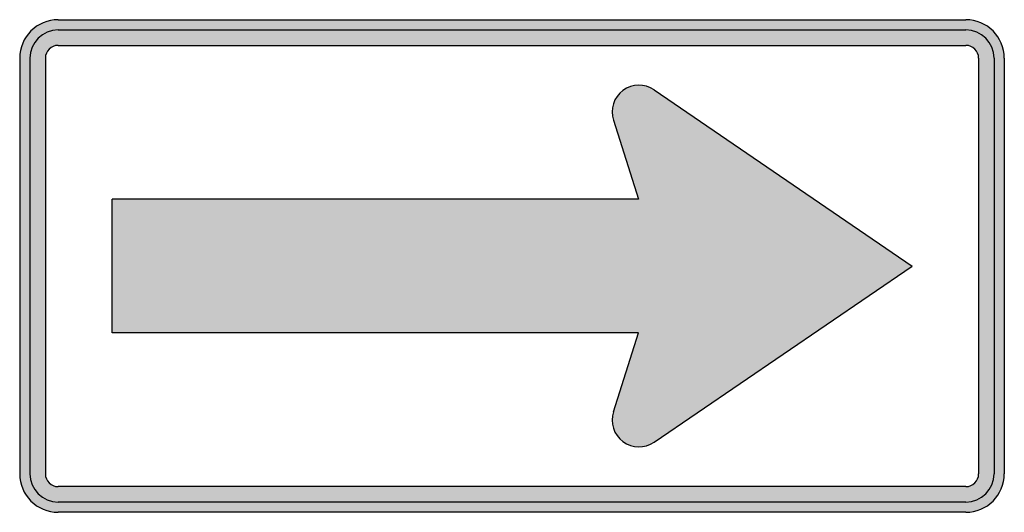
# Model space of a CAD drawing. Header units: inches. Extents: x -24 to 24, y -12 to 12.
import ezdxf

# ---------------------------------------------------------------- set-up
doc = ezdxf.new("R2010")
doc.units = ezdxf.units.IN
doc.header["$MEASUREMENT"] = 0

msp = doc.modelspace()

# ---------------------------------------------------------------- hatches: boundary and pattern name
h = msp.add_hatch(color=7)
h.paths.add_polyline_path([(22.128, -12), (-22.128, -12), (-22.376, -11.984), (-22.624, -11.936), (-22.856, -11.856), (-23.072, -11.744), (-23.272, -11.608), (-23.448, -11.448), (-23.608, -11.272), (-23.744, -11.072), (-23.856, -10.856), (-23.936, -10.624), (-23.984, -10.376), (-24, -10.128), (-24, 10.12), (-23.984, 10.376), (-23.936, 10.624), (-23.856, 10.856), (-23.744, 11.072), (-23.608, 11.272), (-23.448, 11.448), (-23.272, 11.608), (-23.072, 11.744), (-22.856, 11.848), (-22.624, 11.928), (-22.376, 11.984), (-22.128, 12), (22.128, 12), (22.376, 11.984), (22.624, 11.936), (22.856, 11.856), (23.072, 11.744), (23.272, 11.608), (23.448, 11.448), (23.608, 11.272), (23.744, 11.072), (23.856, 10.856), (23.936, 10.624), (23.984, 10.376), (24, 10.128), (24, -10.128), (23.984, -10.376), (23.936, -10.624), (23.856, -10.856), (23.744, -11.072), (23.608, -11.272), (23.448, -11.448), (23.272, -11.608), (23.072, -11.744), (22.856, -11.856), (22.624, -11.936), (22.376, -11.984), (22.128, -12)])
h.paths.add_polyline_path([(-22.744, 10.128), (-22.744, -10.128), (-22.728, -10.288), (-22.664, -10.44), (-22.568, -10.568), (-22.44, -10.664), (-22.288, -10.728), (-22.128, -10.744), (22.128, -10.744), (22.288, -10.728), (22.44, -10.664), (22.568, -10.568), (22.664, -10.44), (22.728, -10.288), (22.752, -10.128), (22.752, 10.128), (22.728, 10.288), (22.664, 10.44), (22.568, 10.568), (22.44, 10.664), (22.288, 10.728), (22.128, 10.752), (-22.128, 10.752), (-22.288, 10.728), (-22.44, 10.664), (-22.568, 10.568), (-22.664, 10.44), (-22.728, 10.288), (-22.744, 10.128)], flags=0)
msp.add_hatch(color=7).paths.add_polyline_path([(19.504, 0), (6.936, 8.584), (6.688, 8.712), (6.432, 8.792), (6.168, 8.816), (5.904, 8.776), (5.648, 8.696), (5.408, 8.552), (5.208, 8.368), (5.048, 8.144), (4.944, 7.904), (4.888, 7.64), (4.888, 7.376), (4.944, 7.104), (6.16, 3.248), (-19.496, 3.248), (-19.496, -3.248), (6.16, -3.248), (4.944, -7.104), (4.888, -7.376), (4.888, -7.64), (4.944, -7.904), (5.048, -8.144), (5.208, -8.368), (5.408, -8.552), (5.648, -8.696), (5.904, -8.776), (6.168, -8.808), (6.432, -8.792), (6.688, -8.712), (6.936, -8.584), (19.504, 0)])

# ---------------------------------------------------------------- linework, layer by layer
at = {"color": 7}
for p, q in [((-22.125, 11.999), (22.125, 11.999)), ((-22.125, 11.5), (22.125, 11.5)), ((-22.125, 10.749), (22.125, 10.749)), ((-24, 10.124), (-24, -10.125)), ((-23.498, 10.125), (-23.498, -10.124)), ((-22.746, 10.125), (-22.746, -10.124)), ((22.749, 10.125), (22.749, -10.124)), ((23.5, 10.125), (23.5, -10.124)), ((24, 10.125), (24, -10.124)), ((6.933, 8.585), (19.5, 0)), ((4.942, 7.103), (6.162, 3.25)), ((6.162, 3.25), (-19.499, 3.25)), ((-19.499, -3.25), (-19.499, 3.25)), ((6.933, -8.584), (19.5, 0)), ((6.162, -3.25), (-19.499, -3.25)), ((4.942, -7.103), (6.162, -3.25)), ((22.125, -10.747), (-22.125, -10.747)), ((22.125, -11.499), (-22.125, -11.499)), ((22.125, -12), (-22.125, -12))]:
    msp.add_line(p, q, dxfattribs=at)
for points in [[(-22.125, 11.999), (-23.161, 11.999), (-24, 11.159), (-24, 10.124)], [(24, 10.125), (24, 11.16), (23.16, 12), (22.125, 12)], [(-22.124, 11.499), (-22.883, 11.499), (-23.499, 10.884), (-23.499, 10.125)], [(23.499, 10.125), (23.499, 10.884), (22.884, 11.499), (22.125, 11.499)], [(-22.124, 10.748), (-22.468, 10.748), (-22.747, 10.469), (-22.747, 10.125)], [(22.748, 10.125), (22.748, 10.469), (22.469, 10.748), (22.125, 10.748)], [(-24, -10.125), (-24, -11.16), (-23.161, -11.999), (-22.125, -11.999)], [(-23.499, -10.125), (-23.499, -10.884), (-22.883, -11.499), (-22.124, -11.499)], [(-22.747, -10.125), (-22.747, -10.469), (-22.468, -10.748), (-22.124, -10.748)], [(22.125, -11.999), (23.16, -11.999), (24, -11.16), (24, -10.125)], [(22.125, -11.499), (22.884, -11.499), (23.499, -10.884), (23.499, -10.125)], [(22.125, -10.748), (22.469, -10.748), (22.748, -10.469), (22.748, -10.125)]]:
    msp.add_open_spline(points, degree=3, dxfattribs=at)
for points in [[(6.932, 8.584), (6.47, 8.899), (5.858, 8.887), (5.409, 8.553), (4.96, 8.219), (4.772, 7.637), (4.941, 7.103)], [(4.941, -7.103), (4.772, -7.637), (4.96, -8.219), (5.409, -8.553), (5.858, -8.887), (6.47, -8.899), (6.932, -8.583)]]:
    msp.add_open_spline(points, degree=3, knots=[0, 0, 0, 0, 1, 1, 1, 2, 2, 2, 2], dxfattribs=at)

doc.saveas('drawing.dxf')
